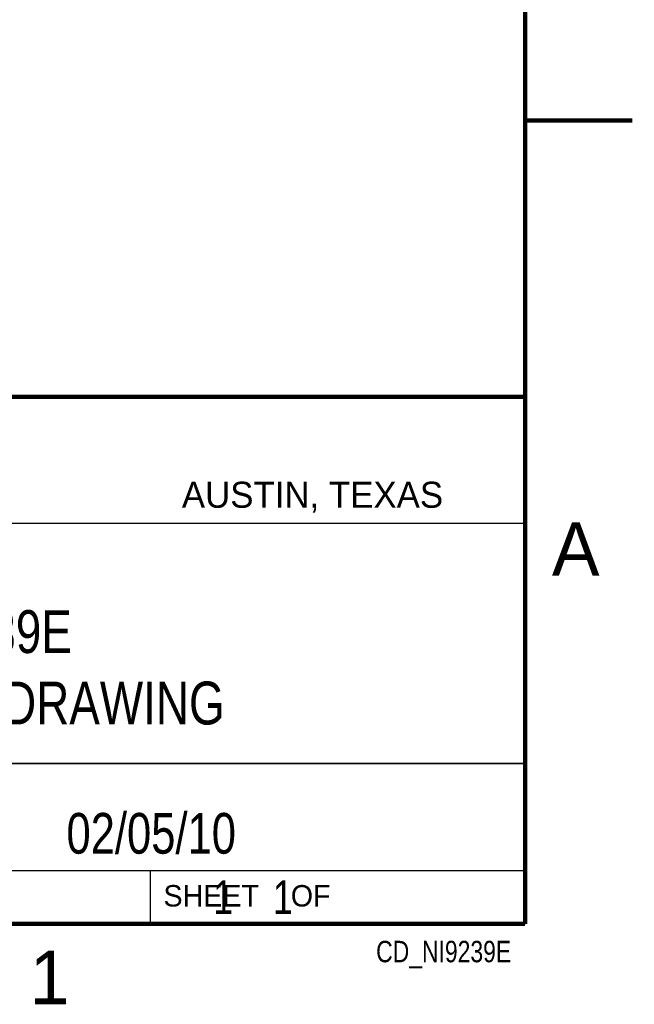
# Model space of a CAD drawing. Header units: inches. Extents: x 0 to 22, y 0 to 17.
# Tile 7 of 9: x 19.1 to 22, y 0.1 to 4.7. Entities that reach past the tile are written whole.
import ezdxf
from ezdxf.enums import TextEntityAlignment as Align

# ---------------------------------------------------------------- set-up
doc = ezdxf.new("R2010")
doc.units = ezdxf.units.IN
doc.header["$LTSCALE"] = 1.21
doc.header["$MEASUREMENT"] = 0
doc.layers.get('0').update_dxf_attribs({"linetype": 'CONTINUOUS'})
doc.styles.get("Standard").update_dxf_attribs({"font": 'txt', "width": 0.8})

msp = doc.modelspace()

# ---------------------------------------------------------------- linework, layer by layer
at = {"color": 2, "linetype": 'CONTINUOUS'}
for p, q in [((16.3737, 2.9596), (21.5037, 2.9596)), ((16.375, 2.96), (21.5, 2.96)), ((21.5037, 2.9596), (21.5037, 1.2496)), ((16.7288, 2.37), (21.5, 2.37)), ((16.3737, 1.2496), (21.5037, 1.2496)), ((18.01, 1.25), (21.5, 1.25)), ((21.5, 1.25), (21.5, 0.75)), ((16.375, 0.75), (21.5, 0.75)), ((18.01, 0.75), (21.5, 0.75)), ((19.75, 0.75), (21.5, 0.75)), ((19.75, 0.75), (19.75, 0.5)), ((21.5, 0.75), (21.5, 0.5)), ((19.75, 0.5), (21.5, 0.5)), ((20.4977, 0.4994), (21.4977, 0.4994)), ((20.4977, 0.4994), (20.4977, 0.4989)), ((20.4977, 0.4989), (21.4977, 0.4989)), ((21.4977, 0.4994), (21.4977, 0.4989))]:
    msp.add_line(p, q, dxfattribs=at)
at = {"color": 7, "linetype": 'CONTINUOUS', "const_width": 0.02}
for points in [[(21.5, 0.5), (21.5, 16.5)], [(22, 4.25), (21.5, 4.25)], [(13.6, 2.9595), (21.5, 2.96)], [(0.5, 0.5), (21.5, 0.5)]]:
    msp.add_lwpolyline(points, dxfattribs=at)

# ---------------------------------------------------------------- texts
at = {"color": 2, "linetype": 'CONTINUOUS'}
for s, height, p in [('AUSTIN, TEXAS', 0.121576, (19.898, 2.4426)), ('A', 0.25, (21.625, 2.125)), ('SHEET    OF', 0.1, (19.8121, 0.5815)), ('1', 0.25, (19.1875, 0.125))]:
    msp.add_text(s, height=height, dxfattribs=at).set_placement(p)
at = {"color": 2, "linetype": 'CONTINUOUS', "width": 0.8}
msp.add_text('CD_NI9239E', height=0.1, dxfattribs=at).set_placement((21.4352, 0.3213), align=Align.RIGHT)
at = {"color": 7, "linetype": 'CONTINUOUS'}
for s, insert, char_height, width, attachment_point in [('NI 9239E\\PCUSTOMER DRAWING', (18.9387, 1.9646), 0.2, 2.56, 2), ('02/05/10 ', (19.755, 1.0181), 0.19, 1.368, 2), ('     1    1', (19.8125, 0.7031), 0.15625, 1.375, 1)]:
    msp.add_mtext(s, dxfattribs=dict(at, insert=insert, char_height=char_height, width=width, attachment_point=attachment_point))

doc.saveas('drawing.dxf')
